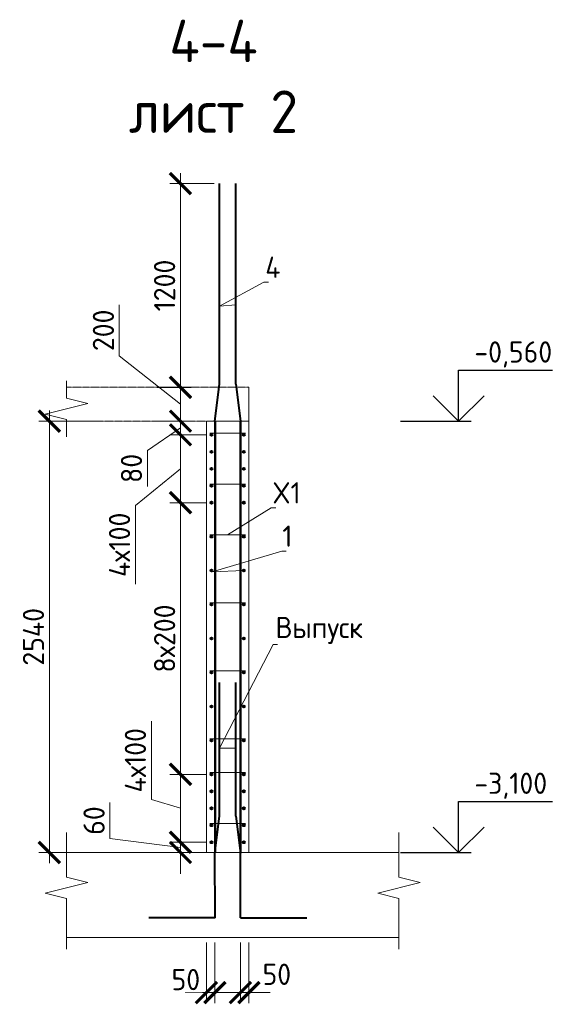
# Model space of a CAD drawing. Header units: millimetres. Extents: x 349531 to 1063351, y -131924 to 96186.
# Tile 93 of 228: x 553010 to 559320, y -43810 to -32213. Entities that reach past the tile are written whole.
import ezdxf
from ezdxf import colors
from ezdxf.entities.mleader import LeaderData, LeaderLine
from ezdxf.math import Vec2, Vec3

# ---------------------------------------------------------------- set-up
doc = ezdxf.new("R2010")
doc.units = ezdxf.units.MM
doc.linetypes.add('01 Штриховая _4 мм_', pattern=[6, 3.5, -2.5])
for name, color, linetype, lineweight in [('AF_Perekritie', 90, 'Continuous', 18), ('AF_Stena', 90, 'Continuous', 18), ('KR_Fundament', 253, 'Continuous', 18), ('Арм_шпильки', 143, 'Continuous', 18), ('Армирование', 3, 'Continuous', 40), ('АрмСтер', 2, 'Continuous', 50), ('подоснова', 151, 'Continuous', 5), ('РАЗМЕРЫ', 1, 'Continuous', 9)]:
    doc.layers.add(name, color=color, linetype=linetype, lineweight=lineweight)
doc.styles.add('GOST-2.304_Type-B', font='GOST_Common.ttf')
doc.dimstyles.new('мой 25', dxfattribs={"dimscale": 100, "dimtxt": 2.5, "dimasz": 2.5, "dimexe": 1.25, "dimexo": 0.625, "dimtad": 1, "dimdec": 0, "dimlfac": 0.5, "dimtxsty": 'GOST-2.304_Type-B', "dimblk": 'ARCHTICK', "dimcen": 2.5, "dimdle": 1.25, "dimaunit": 1, "dimadec": 1, "dimazin": 2, "dimtfac": 1, "dimtdec": 0, "dimtmove": 1, "dimatfit": 3, "dimfxl": 6, "dimfxlon": 1, "dimtfill": 1, "dimlwd": -1, "dimlwe": -1, "dimarcsym": 0})

# ---------------------------------------------------------------- blocks, each defined once
blk = doc.blocks.new('_None')
blk = doc.blocks.new('_ArchTick')
at = {"color": 0, "linetype": 'ByBlock', "const_width": 0.15}
blk.add_lwpolyline([(-0.5, -0.5), (0.5, 0.5)], dxfattribs=at)
blk = doc.blocks.new('*D1146')
at = {"layer": 'DEFPOINTS', "color": 0, "lineweight": 50, "transparency": 16777216}
for p in [(554904, -36942), (555042, -36942), (555270, -37102)]:
    blk.add_point(p, dxfattribs=at)
at = {"layer": 'РАЗМЕРЫ', "color": 0, "linetype": 'Continuous', "transparency": 16777216}
for p, q in [((554904, -37227), (554904, -36817)), ((554979, -36942), (554779, -36942)), ((554904, -37022), (554515, -37286)), ((555207, -37102), (554779, -37102)), ((554515, -37286), (554515, -37711))]:
    blk.add_line(p, q, dxfattribs=at)
at = {"layer": 'РАЗМЕРЫ', "color": 0, "transparency": 16777216, "xscale": 250, "yscale": 250, "zscale": 250}
for p, rotation in [((554904, -36942), 90), ((554904, -37102), 270)]:
    blk.add_blockref('_ArchTick', p, dxfattribs=dict(at, rotation=rotation))
at = {"layer": 'РАЗМЕРЫ', "color": 0, "transparency": 16777216, "insert": (554327, -37498), "char_height": 250, "attachment_point": 5, "rotation": 90, "style": 'GOST-2.304_Type-B', "bg_fill": 3, "box_fill_scale": 1.1, "bg_fill_color": 256, "bg_fill_true_color": 13158600, "bg_fill_transparency": 0}
blk.add_mtext('80', dxfattribs=at)
blk = doc.blocks.new('*D749')
at = {"layer": 'DEFPOINTS', "color": 0, "lineweight": 50, "transparency": 16777216}
for p in [(554568, -36542), (554904, -36542), (554568, -36942)]:
    blk.add_point(p, dxfattribs=at)
at = {"layer": 'РАЗМЕРЫ', "color": 0, "linetype": 'Continuous', "transparency": 16777216}
for p, q in [((554183, -36172), (554183, -35572)), ((554904, -36742), (554183, -36172)), ((554904, -37067), (554904, -36417)), ((554631, -36542), (555029, -36542)), ((554630, -36942), (555029, -36942))]:
    blk.add_line(p, q, dxfattribs=at)
at = {"layer": 'РАЗМЕРЫ', "color": 0, "transparency": 16777216, "xscale": 250, "yscale": 250, "zscale": 250}
for p, rotation in [((554904, -36542), 90), ((554904, -36942), 270)]:
    blk.add_blockref('_ArchTick', p, dxfattribs=dict(at, rotation=rotation))
at = {"layer": 'РАЗМЕРЫ', "color": 0, "transparency": 16777216, "insert": (553996, -35872), "char_height": 250, "attachment_point": 5, "rotation": 90, "style": 'GOST-2.304_Type-B', "bg_fill": 3, "box_fill_scale": 1.1, "bg_fill_color": 256, "bg_fill_true_color": 13158600, "bg_fill_transparency": 0}
blk.add_mtext('200', dxfattribs=at)
blk = doc.blocks.new('*D1147')
at = {"layer": 'DEFPOINTS', "color": 0, "lineweight": 50, "transparency": 16777216}
for p in [(555270, -41102), (554904, -41902), (555270, -41902)]:
    blk.add_point(p, dxfattribs=at)
at = {"layer": 'РАЗМЕРЫ', "color": 0, "linetype": 'Continuous', "transparency": 16777216}
for p, q in [((554561, -41399), (554561, -40474)), ((554904, -40977), (554904, -42027)), ((555207, -41102), (554779, -41102)), ((554904, -41502), (554561, -41399)), ((555207, -41902), (554779, -41902))]:
    blk.add_line(p, q, dxfattribs=at)
at = {"layer": 'РАЗМЕРЫ', "color": 0, "transparency": 16777216, "xscale": 250, "yscale": 250, "zscale": 250}
for p, rotation in [((554904, -41102), 90), ((554904, -41902), 270)]:
    blk.add_blockref('_ArchTick', p, dxfattribs=dict(at, rotation=rotation))
at = {"layer": 'РАЗМЕРЫ', "color": 0, "transparency": 16777216, "insert": (554373, -40936), "char_height": 250, "attachment_point": 5, "rotation": 90, "style": 'GOST-2.304_Type-B', "bg_fill": 3, "box_fill_scale": 1.1, "bg_fill_color": 256, "bg_fill_true_color": 13158600, "bg_fill_transparency": 0}
blk.add_mtext('4х100', dxfattribs=at)
blk = doc.blocks.new('*D1148')
at = {"layer": 'DEFPOINTS', "color": 0, "lineweight": 50, "transparency": 16777216}
for p in [(555270, -41902), (554904, -42022), (555210, -42022)]:
    blk.add_point(p, dxfattribs=at)
at = {"layer": 'РАЗМЕРЫ', "color": 0, "linetype": 'Continuous', "transparency": 16777216}
for p, q in [((554073, -41859), (554073, -41434)), ((554904, -41902), (554904, -41652)), ((554904, -41962), (554073, -41859)), ((555207, -41902), (554779, -41902)), ((554904, -41902), (554904, -42022)), ((554904, -41902), (554904, -42022)), ((555147, -42022), (554779, -42022)), ((554904, -42022), (554904, -42272))]:
    blk.add_line(p, q, dxfattribs=at)
at = {"layer": 'РАЗМЕРЫ', "color": 0, "transparency": 16777216, "xscale": 250, "yscale": 250, "zscale": 250}
for p, rotation in [((554904, -41902), 270), ((554904, -42022), 90)]:
    blk.add_blockref('_ArchTick', p, dxfattribs=dict(at, rotation=rotation))
at = {"layer": 'РАЗМЕРЫ', "color": 0, "transparency": 16777216, "insert": (553886, -41646), "char_height": 250, "attachment_point": 5, "rotation": 90, "style": 'GOST-2.304_Type-B', "bg_fill": 3, "box_fill_scale": 1.1, "bg_fill_color": 256, "bg_fill_true_color": 13158600, "bg_fill_transparency": 0}
blk.add_mtext('60', dxfattribs=at)
blk = doc.blocks.new('*D750')
at = {"layer": 'DEFPOINTS', "color": 0, "lineweight": 50, "transparency": 16777216}
for p in [(555518, -36942), (553359, -42022), (555960, -42022)]:
    blk.add_point(p, dxfattribs=at)
at = {"layer": 'РАЗМЕРЫ', "color": 0, "linetype": 'Continuous', "transparency": 16777216}
for p, q in [((553359, -36817), (553359, -42147)), ((553959, -36942), (553234, -36942)), ((553959, -42022), (553234, -42022))]:
    blk.add_line(p, q, dxfattribs=at)
at = {"layer": 'РАЗМЕРЫ', "color": 0, "transparency": 16777216, "xscale": 250, "yscale": 250, "zscale": 250}
for p, rotation in [((553359, -36942), 90), ((553359, -42022), 270)]:
    blk.add_blockref('_ArchTick', p, dxfattribs=dict(at, rotation=rotation))
at = {"layer": 'РАЗМЕРЫ', "color": 0, "transparency": 16777216, "insert": (553172, -39482), "char_height": 250, "attachment_point": 5, "rotation": 90, "style": 'GOST-2.304_Type-B', "bg_fill": 3, "box_fill_scale": 1.1, "bg_fill_color": 256, "bg_fill_true_color": 13158600, "bg_fill_transparency": 0}
blk.add_mtext('2540', dxfattribs=at)
blk = doc.blocks.new('*D1149')
at = {"layer": 'DEFPOINTS', "color": 0, "lineweight": 50, "transparency": 16777216}
for p in [(554904, -37902), (555270, -37902), (555270, -41102)]:
    blk.add_point(p, dxfattribs=at)
at = {"layer": 'РАЗМЕРЫ', "color": 0, "linetype": 'Continuous', "transparency": 16777216}
for p, q in [((554904, -41227), (554904, -37777)), ((555207, -37902), (554779, -37902)), ((555207, -41102), (554779, -41102))]:
    blk.add_line(p, q, dxfattribs=at)
at = {"layer": 'РАЗМЕРЫ', "color": 0, "transparency": 16777216, "xscale": 250, "yscale": 250, "zscale": 250}
for p, rotation in [((554904, -37902), 90), ((554904, -41102), 270)]:
    blk.add_blockref('_ArchTick', p, dxfattribs=dict(at, rotation=rotation))
at = {"layer": 'РАЗМЕРЫ', "color": 0, "transparency": 16777216, "insert": (554717, -39502), "char_height": 250, "attachment_point": 5, "rotation": 90, "style": 'GOST-2.304_Type-B', "bg_fill": 3, "box_fill_scale": 1.1, "bg_fill_color": 256, "bg_fill_true_color": 13158600, "bg_fill_transparency": 0}
blk.add_mtext('8х200', dxfattribs=at)
blk = doc.blocks.new('*D1150')
at = {"layer": 'DEFPOINTS', "color": 0, "lineweight": 50, "transparency": 16777216}
for p in [(555270, -37102), (554904, -37902), (555168, -37902)]:
    blk.add_point(p, dxfattribs=at)
at = {"layer": 'РАЗМЕРЫ', "color": 0, "linetype": 'Continuous', "transparency": 16777216}
for p, q in [((554904, -36977), (554904, -38027)), ((555207, -37102), (554779, -37102)), ((554904, -37502), (554373, -37935)), ((555105, -37902), (554779, -37902)), ((554373, -37935), (554373, -38860))]:
    blk.add_line(p, q, dxfattribs=at)
at = {"layer": 'РАЗМЕРЫ', "color": 0, "transparency": 16777216, "xscale": 250, "yscale": 250, "zscale": 250}
for p, rotation in [((554904, -37102), 90), ((554904, -37902), 270)]:
    blk.add_blockref('_ArchTick', p, dxfattribs=dict(at, rotation=rotation))
at = {"layer": 'РАЗМЕРЫ', "color": 0, "transparency": 16777216, "insert": (554186, -38398), "char_height": 250, "attachment_point": 5, "rotation": 90, "style": 'GOST-2.304_Type-B', "bg_fill": 3, "box_fill_scale": 1.1, "bg_fill_color": 256, "bg_fill_true_color": 13158600, "bg_fill_transparency": 0}
blk.add_mtext('4х100', dxfattribs=at)
blk = doc.blocks.new('*D751')
at = {"layer": 'DEFPOINTS', "color": 0, "lineweight": 50, "transparency": 16777216}
for p in [(555210, -43022), (555310, -43022), (555310, -43672)]:
    blk.add_point(p, dxfattribs=at)
at = {"layer": 'РАЗМЕРЫ', "color": 0, "linetype": 'Continuous', "transparency": 16777216}
for p, q in [((555210, -43084), (555210, -43797)), ((555310, -43084), (555310, -43797)), ((555210, -43672), (554960, -43672)), ((555210, -43672), (555310, -43672)), ((555310, -43672), (555560, -43672))]:
    blk.add_line(p, q, dxfattribs=at)
at = {"layer": 'РАЗМЕРЫ', "color": 0, "transparency": 16777216, "insert": (554967, -43519), "char_height": 250, "attachment_point": 5, "style": 'GOST-2.304_Type-B', "bg_fill": 3, "box_fill_scale": 1.1, "bg_fill_color": 256, "bg_fill_true_color": 13158600, "bg_fill_transparency": 0}
blk.add_mtext('50', dxfattribs=at)
at = {"layer": 'РАЗМЕРЫ', "color": 0, "transparency": 16777216, "xscale": 250, "yscale": 250, "zscale": 250}
blk.add_blockref('_ArchTick', (555210, -43672), dxfattribs=at)
at = {"layer": 'РАЗМЕРЫ', "color": 0, "transparency": 16777216, "xscale": 250, "yscale": 250, "zscale": 250, "rotation": 180}
blk.add_blockref('_ArchTick', (555310, -43672), dxfattribs=at)
blk = doc.blocks.new('*D752')
at = {"layer": 'DEFPOINTS', "color": 0, "lineweight": 50, "transparency": 16777216}
for p in [(555610, -43022), (555710, -43022), (555710, -43672)]:
    blk.add_point(p, dxfattribs=at)
at = {"layer": 'РАЗМЕРЫ', "color": 0, "linetype": 'Continuous', "transparency": 16777216}
for p, q in [((555610, -43084), (555610, -43797)), ((555710, -43084), (555710, -43797)), ((555610, -43672), (555360, -43672)), ((555610, -43672), (555710, -43672)), ((555710, -43672), (555960, -43672))]:
    blk.add_line(p, q, dxfattribs=at)
at = {"layer": 'РАЗМЕРЫ', "color": 0, "transparency": 16777216, "xscale": 250, "yscale": 250, "zscale": 250}
blk.add_blockref('_ArchTick', (555610, -43672), dxfattribs=at)
at = {"layer": 'РАЗМЕРЫ', "color": 0, "transparency": 16777216, "insert": (556039, -43457), "char_height": 250, "attachment_point": 5, "style": 'GOST-2.304_Type-B', "bg_fill": 3, "box_fill_scale": 1.1, "bg_fill_color": 256, "bg_fill_true_color": 13158600, "bg_fill_transparency": 0}
blk.add_mtext('50', dxfattribs=at)
at = {"layer": 'РАЗМЕРЫ', "color": 0, "transparency": 16777216, "xscale": 250, "yscale": 250, "zscale": 250, "rotation": 180}
blk.add_blockref('_ArchTick', (555710, -43672), dxfattribs=at)
blk = doc.blocks.new('*D753')
at = {"layer": 'DEFPOINTS', "color": 0, "transparency": 16777216}
for p in [(554904, -34144), (555365, -34144), (554568, -36544)]:
    blk.add_point(p, dxfattribs=at)
at = {"layer": 'РАЗМЕРЫ', "color": 0, "linetype": 'Continuous', "transparency": 16777216}
for p, q in [((554904, -36669), (554904, -34019)), ((555302, -34144), (554779, -34144)), ((554631, -36544), (555029, -36544))]:
    blk.add_line(p, q, dxfattribs=at)
at = {"layer": 'РАЗМЕРЫ', "color": 0, "transparency": 16777216, "xscale": 250, "yscale": 250, "zscale": 250}
for p, rotation in [((554904, -34144), 90), ((554904, -36544), 270)]:
    blk.add_blockref('_ArchTick', p, dxfattribs=dict(at, rotation=rotation))
at = {"layer": 'РАЗМЕРЫ', "color": 0, "transparency": 16777216, "insert": (554717, -35344), "char_height": 250, "attachment_point": 5, "rotation": 90, "style": 'GOST-2.304_Type-B', "bg_fill": 3, "box_fill_scale": 1.1, "bg_fill_color": 256, "bg_fill_true_color": 13158600, "bg_fill_transparency": 0}
blk.add_mtext('1200', dxfattribs=at)

msp = doc.modelspace()

# ---------------------------------------------------------------- linework, layer by layer
for points in [[(558180.5, -36341.9), (559285.8, -36341.9)], [(558180.5, -36941.9), (558180.5, -36341.9)], [(558480.5, -36641.9), (558180.5, -36941.9), (557880.5, -36641.9)], [(557495.9, -36941.9), (558330.5, -36941.9)], [(558180.5, -41421.9), (559285.8, -41421.9)], [(558180.5, -42021.9), (558180.5, -41421.9)], [(558480.5, -41721.9), (558180.5, -42021.9), (557880.5, -41721.9)], [(557495.9, -42021.9), (558330.5, -42021.9)]]:
    msp.add_lwpolyline(points)
at = {"layer": 'AF_Perekritie', "linetype": '01 Штриховая _4 мм_', "lineweight": 9}
for p, q in [((555709.7, -36541.9), (553561.1, -36541.9)), ((553561.1, -36941.9), (555709.7, -36941.9))]:
    msp.add_line(p, q, dxfattribs=at)
at = {"layer": 'AF_Stena', "lineweight": 20}
for p, q in [((555709.7, -42021.9), (555709.7, -36541.9)), ((555209.7, -36941.9), (555209.7, -42021.9)), ((555709.7, -36941.9), (555209.7, -36941.9)), ((555209.7, -42021.9), (555709.7, -42021.9))]:
    msp.add_line(p, q, dxfattribs=at)
for points in [[(553561.1, -36616.9), (553561.1, -36466.9)], [(553561.1, -36616.9), (553561.1, -36671.9)], [(553811.1, -36734.4), (553311.1, -36859.4)], [(553561.1, -36671.9), (553811.1, -36734.4)], [(553311.1, -36859.4), (553561.1, -36921.9)], [(553561.1, -36921.9), (553561.1, -36976.9)], [(553561.1, -36976.9), (553561.1, -37126.9)], [(553561.1, -42257.8), (553561.1, -41786)], [(557477.5, -42257.8), (557477.5, -41786)], [(553561.1, -42257.8), (553561.1, -42312.8)], [(553561.1, -42312.8), (553811.1, -42375.3)], [(557477.5, -42257.8), (557477.5, -42312.8)], [(557477.5, -42312.8), (557727.5, -42375.3)], [(553811.1, -42375.3), (553311.1, -42500.3)], [(557727.5, -42375.3), (557227.5, -42500.3)], [(553311.1, -42500.3), (553561.1, -42562.8)], [(557227.5, -42500.3), (557477.5, -42562.8)], [(553561.1, -42562.8), (553561.1, -42617.8)], [(553561.1, -42617.8), (553561.1, -43161.9)], [(557477.5, -42562.8), (557477.5, -42617.8)], [(557477.5, -42617.8), (557477.5, -43161.9)]]:
    msp.add_lwpolyline(points, dxfattribs=at)
at = {"layer": 'KR_Fundament', "lineweight": 9}
for p, q in [((557477.5, -42021.9), (553561.1, -42021.9)), ((553561.1, -43021.9), (557477.5, -43021.9))]:
    msp.add_line(p, q, dxfattribs=at)
at = {"layer": 'Арм_шпильки'}
for p, q in [((555249.7, -37081.9), (555669.7, -37081.9)), ((555249.7, -39081.9), (555669.7, -39081.9)), ((555249.7, -39881.9), (555669.7, -39881.9)), ((555249.7, -40681.9), (555669.7, -40681.9)), ((555249.7, -41081.9), (555669.7, -41081.9))]:
    msp.add_line(p, q, dxfattribs=at)
at = {"layer": 'Армирование', "ltscale": 100}
for p, q in [((555364.6, -36507.3), (555364.6, -34144.3)), ((555555.4, -36507.3), (555555.4, -34144.3)), ((555364.6, -41594.5), (555364.9, -40021.4)), ((555555.4, -41594.5), (555555.7, -40021.4)), ((555310.6, -42029.1), (555364.6, -41594.5)), ((555555.4, -41594.5), (555609.3, -42029.1)), ((555310.9, -42792.5), (555310.6, -42029.1)), ((555609.7, -42792.5), (555609.3, -42029.1)), ((555311.3, -42792.6), (554529.7, -42792.3)), ((555609.7, -42792.5), (556391.2, -42792.2))]:
    msp.add_line(p, q, dxfattribs=at)
for centre in [(555269.7, -37101.9), (555649.7, -37101.9), (555649.7, -37501.9), (555269.7, -37901.9), (555649.7, -37901.9), (555269.7, -38701.9), (555649.7, -38701.9), (555269.7, -39101.9), (555649.7, -39101.9), (555269.7, -39501.9), (555649.7, -39501.9), (555269.7, -39901.9), (555649.7, -39901.9), (555269.7, -40301.9), (555649.7, -40301.9), (555269.7, -40701.9), (555649.7, -40701.9), (555269.7, -41101.9), (555649.7, -41101.9), (555269.7, -41501.9), (555649.7, -41501.9), (555269.7, -41901.9), (555649.7, -41901.9)]:
    msp.add_circle(centre, 12, dxfattribs=at)
at = {"layer": 'АрмСтер', "ltscale": 15}
for p, q in [((555310.9, -42021.9), (555310.9, -36941.9)), ((555609.3, -42021.9), (555609.3, -36941.9))]:
    msp.add_line(p, q, dxfattribs=at)

# ---------------------------------------------------------------- texts
at = {"style": 'GOST-2.304_Type-B'}
for s, p in [('-0,560', (558366.4, -36251.9)), ('-3,100', (558366.4, -41331.9))]:
    msp.add_text(s, height=250, dxfattribs=at).set_placement(p)
at = {"layer": 'РАЗМЕРЫ', "insert": (555292.8, -32879.8), "char_height": 500, "attachment_point": 5, "style": 'GOST-2.304_Type-B'}
msp.add_mtext_dynamic_manual_height_columns('4-4\\Pлист 2', width=3941.213, gutter_width=625, heights=[0], dxfattribs=at)

# ---------------------------------------------------------------- leaders
at = {"layer": 'подоснова'}
ml = msp.add_multileader_mtext('Standard', dxfattribs=at)
ml.set_content('1', color=256, style='GOST-2.304_Type-B')
ml.set_leader_properties(color=256, linetype='ByLayer', lineweight=15)
ml.set_arrow_properties(name='NONE')
ml.build(insert=Vec2(0, 0))
ml.multileader.update_dxf_attribs({"text_left_attachment_type": 6, "text_right_attachment_type": 6, "dogleg_length": 10, "arrow_head_size": 18})
ctx = ml.context
ctx.base_point, ctx.char_height, ctx.arrow_head_size, ctx.landing_gap_size, ctx.plane_origin = Vec3(556106.6, -38471.1), 250, 18, 20, Vec3(554955.2, -37855.8)
ctx.left_attachment, ctx.right_attachment, ctx.text_align_type = 6, 6, 1
notes = []
notes.append((ctx, [(0, (1, 1, 0), (556096.6, -38471.1), (1, 0), 10, [(1, [(555649.7, -38701.9), (555277.8, -38718.1)], 0, [])])]))
ctx.mtext.insert, ctx.mtext.width, ctx.mtext.alignment, ctx.mtext.flow_direction = Vec3(556164.1, -38171.1), 22.898, 2, 5
ml = msp.add_multileader_mtext('Standard', dxfattribs=at)
ml.set_content('Выпуск', color=256, style='GOST-2.304_Type-B')
ml.set_leader_properties(color=256, linetype='ByLayer', lineweight=15)
ml.set_arrow_properties(name='NONE')
ml.build(insert=Vec2(0, 0))
ml.multileader.update_dxf_attribs({"text_left_attachment_type": 6, "text_right_attachment_type": 6, "dogleg_length": 10, "arrow_head_size": 18})
ctx = ml.context
ctx.base_point, ctx.char_height, ctx.arrow_head_size, ctx.landing_gap_size, ctx.plane_origin = Vec3(556005.9, -39572.1), 250, 18, 20, Vec3(554848.9, -39554)
ctx.left_attachment, ctx.right_attachment, ctx.text_align_type = 6, 6, 1
notes.append((ctx, [(0, (1, 1, 0), (555995.9, -39572.1), (1, 0), 10, [(1, [(555555.3, -40795.2), (555364.7, -40791.9)], 0, [])])]))
ctx.mtext.insert, ctx.mtext.width, ctx.mtext.alignment, ctx.mtext.flow_direction = Vec3(556538.4, -39247.1), 22.898, 2, 5
for ctx, leaders in notes:
    for number, flags, end, landing, length, lines in leaders:
        leader = LeaderData()
        leader.index, (leader.has_last_leader_line, leader.has_dogleg_vector, leader.attachment_direction) = number, flags
        leader.last_leader_point, leader.dogleg_vector, leader.dogleg_length = Vec3(end), Vec3(landing), length
        for number, points, colour, breaks in lines:
            line = LeaderLine()
            line.index, line.vertices, line.color, line.breaks = number, Vec3.list(points), colors.encode_raw_color(colour), breaks
            leader.lines.append(line)
        ctx.leaders.append(leader)

# ---------------------------------------------------------------- next in the draw order: dimensions: what is measured, and where the dimension line sits
at = {"layer": 'РАЗМЕРЫ'}
dim = msp.add_linear_dim(base=(554904.4, -36941.9), p1=(555269.7, -37101.9), p2=(555041.5, -36941.9), angle=90, dimstyle='мой 25', dxfattribs=at)
dim.commit()
dim.dimension.update_dxf_attribs({"geometry": '*D1146', "text_midpoint": (554514.5, -37348.1), "dimtype": 160})
dim = msp.add_linear_dim(base=(554904.4, -41901.9), p1=(555269.7, -41101.9), p2=(555269.7, -41901.9), angle=90, text='4х100', dimstyle='мой 25', dxfattribs=at)
dim.commit()
dim.dimension.update_dxf_attribs({"geometry": '*D1147', "text_midpoint": (554373.1, -41336.3)})
dim = msp.add_linear_dim(base=(555309.6, -43672.1), p1=(555209.7, -43021.9), p2=(555309.6, -43021.9), dimstyle='мой 25', dxfattribs=at)
dim.commit()
dim.dimension.update_dxf_attribs({"geometry": '*D751', "text_midpoint": (554967, -43706.6), "dimtype": 160})

# ---------------------------------------------------------------- next in the draw order: linework, layer by layer
at = {"layer": 'Армирование', "ltscale": 100}
msp.add_circle((555269.7, -37501.9), 12, dxfattribs=at)

# ---------------------------------------------------------------- next in the draw order: dimensions: what is measured, and where the dimension line sits
at = {"layer": 'РАЗМЕРЫ'}
for base, p1, p2, picture, middle in [((554904.4, -36541.9), (554567.9, -36941.9), (554568.2, -36541.9), '*D749', (554183.5, -36109.2)), ((554904.4, -42021.9), (555269.7, -41901.9), (555209.7, -42021.9), '*D1148', (554073.4, -41796.3))]:
    dim = msp.add_linear_dim(base=base, p1=p1, p2=p2, angle=90, dimstyle='мой 25', dxfattribs=at)
    dim.commit()
    dim.dimension.update_dxf_attribs({"geometry": picture, "text_midpoint": middle, "dimtype": 160})
dim = msp.add_linear_dim(base=(555709.7, -43672.1), p1=(555609.6, -43021.9), p2=(555709.7, -43021.9), dimstyle='мой 25', dxfattribs=at)
dim.commit()
dim.dimension.update_dxf_attribs({"geometry": '*D752', "text_midpoint": (556039.3, -43644), "dimtype": 160})

# ---------------------------------------------------------------- next in the draw order: dimensions: what is measured, and where the dimension line sits
dim = msp.add_linear_dim(base=(553359.1, -42021.9), p1=(555518.3, -36941.9), p2=(555959.8, -42021.9), angle=90, dimstyle='мой 25', dxfattribs=at)
dim.commit()
dim.dimension.update_dxf_attribs({"geometry": '*D750', "text_midpoint": (553171.6, -39481.9)})

# ---------------------------------------------------------------- next in the draw order: linework, layer by layer
at = {"layer": 'AF_Stena', "lineweight": 20}
msp.add_line((555709.7, -36941.9), (555709.7, -36542.9), dxfattribs=at)
at = {"layer": 'Арм_шпильки'}
for p, q in [((555249.7, -37681.9), (555669.7, -37681.9)), ((555249.7, -41681.9), (555669.7, -41681.9))]:
    msp.add_line(p, q, dxfattribs=at)
at = {"layer": 'Армирование', "ltscale": 100}
msp.add_line((555555.4, -36507.3), (555609.3, -36941.9), dxfattribs=at)
for centre in [(555269.7, -37301.9), (555649.7, -37301.9), (555649.7, -37701.9), (555649.7, -38301.9), (555269.7, -41301.9), (555649.7, -41301.9), (555269.7, -41701.9), (555649.7, -41701.9)]:
    msp.add_circle(centre, 12, dxfattribs=at)

# ---------------------------------------------------------------- next in the draw order: leaders
at = {"layer": 'подоснова'}
ml = msp.add_multileader_mtext('Standard', dxfattribs=at)
ml.set_content('X1', color=256, style='GOST-2.304_Type-B')
ml.set_leader_properties(color=256, linetype='ByLayer', lineweight=15)
ml.set_arrow_properties(name='NONE')
ml.build(insert=Vec2(0, 0))
ml.multileader.update_dxf_attribs({"text_left_attachment_type": 6, "text_right_attachment_type": 6, "dogleg_length": 10, "arrow_head_size": 18})
ctx = ml.context
ctx.base_point, ctx.char_height, ctx.arrow_head_size, ctx.landing_gap_size, ctx.plane_origin = Vec3(555983.4, -37960.7), 250, 18, 20, Vec3(554988.9, -37188.5)
ctx.left_attachment, ctx.right_attachment, ctx.text_align_type = 6, 6, 1
notes = []
notes.append((ctx, [(0, (1, 1, 0), (555973.4, -37960.7), (1, 0), 10, [(0, [(555459.7, -38281.9)], 0, [])])]))
ctx.mtext.insert, ctx.mtext.width, ctx.mtext.alignment, ctx.mtext.flow_direction = Vec3(556153.4, -37660.7), 22.898, 2, 5
for ctx, leaders in notes:
    for number, flags, end, landing, length, lines in leaders:
        leader = LeaderData()
        leader.index, (leader.has_last_leader_line, leader.has_dogleg_vector, leader.attachment_direction) = number, flags
        leader.last_leader_point, leader.dogleg_vector, leader.dogleg_length = Vec3(end), Vec3(landing), length
        for number, points, colour, breaks in lines:
            line = LeaderLine()
            line.index, line.vertices, line.color, line.breaks = number, Vec3.list(points), colors.encode_raw_color(colour), breaks
            leader.lines.append(line)
        ctx.leaders.append(leader)

# ---------------------------------------------------------------- next in the draw order: dimensions: what is measured, and where the dimension line sits
at = {"layer": 'РАЗМЕРЫ'}
dim = msp.add_linear_dim(base=(554904.4, -37901.9), p1=(555269.7, -41101.9), p2=(555269.7, -37901.9), angle=90, text='8х200', dimstyle='мой 25', dxfattribs=at)
dim.commit()
dim.dimension.update_dxf_attribs({"geometry": '*D1149', "text_midpoint": (554716.9, -39501.9)})

# ---------------------------------------------------------------- next in the draw order: linework, layer by layer
at = {"layer": 'Армирование', "ltscale": 100}
msp.add_circle((555269.7, -37701.9), 12, dxfattribs=at)

# ---------------------------------------------------------------- next in the draw order: dimensions: what is measured, and where the dimension line sits
at = {"layer": 'РАЗМЕРЫ'}
dim = msp.add_linear_dim(base=(554904.4, -37901.9), p1=(555269.7, -37101.9), p2=(555167.6, -37901.9), angle=90, text='4х100', dimstyle='мой 25', dxfattribs=at)
dim.commit()
dim.dimension.update_dxf_attribs({"geometry": '*D1150', "text_midpoint": (554373.1, -37997.7), "dimtype": 160})

# ---------------------------------------------------------------- next in the draw order: linework, layer by layer
at = {"layer": 'Арм_шпильки'}
msp.add_line((555249.7, -38281.9), (555669.7, -38281.9), dxfattribs=at)
at = {"layer": 'Армирование', "ltscale": 100}
msp.add_line((555310.6, -36941.9), (555364.6, -36507.3), dxfattribs=at)
msp.add_circle((555269.7, -38301.9), 12, dxfattribs=at)

# ---------------------------------------------------------------- next in the draw order: dimensions: what is measured, and where the dimension line sits
at = {"layer": 'РАЗМЕРЫ'}
dim = msp.add_linear_dim(base=(554904.4, -34144.3), p1=(554568.2, -36544.3), p2=(555364.6, -34144.3), angle=90, text='1200', dimstyle='мой 25', dxfattribs=at)
dim.commit()
dim.dimension.update_dxf_attribs({"geometry": '*D753', "text_midpoint": (554716.9, -35344.3)})

# ---------------------------------------------------------------- next in the draw order: leaders
at = {"layer": 'подоснова'}
ml = msp.add_multileader_mtext('Standard', dxfattribs=at)
ml.set_content('4 ', color=256, style='GOST-2.304_Type-B')
ml.set_leader_properties(color=256, linetype='ByLayer', lineweight=15)
ml.set_arrow_properties(name='NONE')
ml.build(insert=Vec2(0, 0))
ml.multileader.update_dxf_attribs({"text_left_attachment_type": 6, "text_right_attachment_type": 6, "dogleg_length": 10, "arrow_head_size": 18})
ctx = ml.context
ctx.base_point, ctx.char_height, ctx.arrow_head_size, ctx.landing_gap_size, ctx.plane_origin = Vec3(555897.2, -35304.3), 250, 18, 20, Vec3(554902.6, -34532.2)
ctx.left_attachment, ctx.right_attachment, ctx.text_align_type = 6, 6, 1
notes = []
notes.append((ctx, [(0, (1, 1, 0), (555887.2, -35304.3), (1, 0), 10, [(1, [(555555.4, -35573.4), (555364.6, -35586.5)], 0, [])])]))
ctx.mtext.insert, ctx.mtext.width, ctx.mtext.alignment, ctx.mtext.flow_direction = Vec3(555992.2, -35004.3), 22.898, 2, 5
for ctx, leaders in notes:
    for number, flags, end, landing, length, lines in leaders:
        leader = LeaderData()
        leader.index, (leader.has_last_leader_line, leader.has_dogleg_vector, leader.attachment_direction) = number, flags
        leader.last_leader_point, leader.dogleg_vector, leader.dogleg_length = Vec3(end), Vec3(landing), length
        for number, points, colour, breaks in lines:
            line = LeaderLine()
            line.index, line.vertices, line.color, line.breaks = number, Vec3.list(points), colors.encode_raw_color(colour), breaks
            leader.lines.append(line)
        ctx.leaders.append(leader)

doc.saveas('drawing.dxf')
